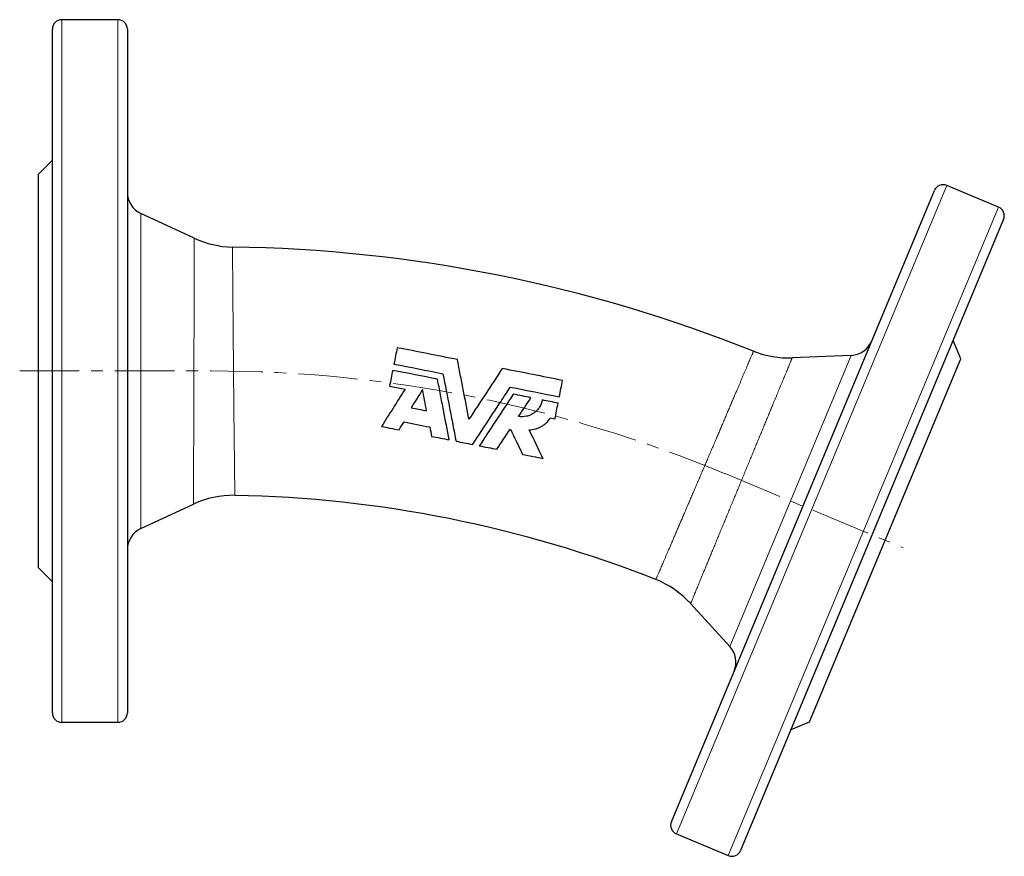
# Model space of a CAD drawing. Header units: millimetres. Extents: x 31 to 472, y 20 to 443.
# Tile 3 of 4: x 34 to 244, y 260 to 439. Entities that reach past the tile are written whole.
import ezdxf

# ---------------------------------------------------------------- set-up
doc = ezdxf.new("R2010")
doc.units = ezdxf.units.MM
doc.linetypes.add('CENTERX2', pattern=[20.32, 12.7, -2.54, 2.54, -2.54])
doc.layers.add('FORMAT', color=7, linetype='Continuous')

msp = doc.modelspace()

# ---------------------------------------------------------------- linework, layer by layer
at = {"color": 7, "linetype": 'Continuous', "lineweight": 25}
for p, q in [((54.99, 438.81), (42.99, 438.81)), ((40.99, 290.81), (40.99, 436.81)), ((56.99, 436.81), (56.99, 363.81)), ((40.99, 408.81), (37.99, 405.81)), ((37.99, 363.81), (37.99, 405.81)), ((173.15, 267.58), (229.3, 402.35)), ((242.99, 398.81), (231.92, 403.43)), ((71.28, 392.15), (59.88, 397.47)), ((244.07, 396.2), (187.92, 261.43)), ((234.92, 366.43), (233.3, 370.35)), ((211.5, 367.14), (198.94, 366.62)), ((202.61, 288.89), (234.92, 366.43)), ((37.99, 321.81), (37.99, 363.81)), ((56.99, 363.81), (56.99, 290.81)), ((112.98, 360.59), (116.29, 359.94)), ((147.28, 353.79), (148.29, 353.59)), ((59.88, 330.16), (71.11, 335.39)), ((37.99, 321.81), (40.99, 318.81)), ((177.26, 314.16), (185.62, 305.01)), ((42.99, 288.81), (54.99, 288.81)), ((198.69, 287.27), (202.61, 288.89)), ((174.22, 264.97), (185.3, 260.35))]:
    msp.add_line(p, q, dxfattribs=at)
at = {"color": 8, "linetype": 'Continuous', "lineweight": 18}
for p, q in [((42.99, 438.81), (42.99, 288.81)), ((54.99, 363.81), (54.99, 438.81)), ((231.92, 403.43), (174.22, 264.97)), ((59.88, 397.47), (59.88, 363.81)), ((185.3, 260.35), (242.99, 398.81)), ((185.62, 305.01), (211.5, 367.14)), ((54.99, 288.81), (54.99, 363.81)), ((59.88, 363.81), (59.88, 330.16))]:
    msp.add_line(p, q, dxfattribs=at)
at = {"color": 7, "linetype": 'Continuous', "lineweight": 25}
for centre, radius, start, end in [((42.99, 436.81), 2, 90, 180), ((54.99, 436.81), 2, 0, 90), ((61.99, 402), 5, 180, 245), ((231.15, 401.58), 2, 67.3801, 157.3801), ((242.22, 396.97), 2, 337.3801, 67.3801), ((79.73, 410.28), 20, 245.0074, 269.1823), ((74.99, 78.81), 311.5, 68.1985, 89.1816), ((211.3, 372.14), 5, 272.3801, 337.3801), ((198.11, 386.6), 20, 248.1979, 272.374), ((79.56, 317.27), 20, 88.9028, 114.9973), ((74.99, 78.81), 258.5, 68.4776, 88.9025), ((61.99, 325.63), 5, 115, 180), ((162.49, 300.68), 20, 42.3845, 68.4772), ((181.92, 301.64), 5, 337.3801, 42.3801), ((42.99, 290.81), 2, 180, 270), ((54.99, 290.81), 2, 270, 0), ((174.99, 266.81), 2, 157.3801, 247.3801), ((186.07, 262.2), 2, 247.3801, 337.3801)]:
    msp.add_arc(centre, radius, start, end, dxfattribs=at)
at = {"color": 8, "linetype": 'Continuous', "lineweight": 18}
for points, knots in [([(71.11, 335.4), (71.11, 335.4), (71.11, 335.39), (71.11, 335.42), (71.11, 335.5), (71.11, 335.62), (71.11, 335.8), (71.11, 336.03), (71.11, 336.31), (71.11, 336.64), (71.12, 337.02), (71.12, 337.45), (71.12, 337.92), (71.12, 338.43), (71.12, 338.98), (71.12, 339.58), (71.13, 340.23), (71.13, 340.94), (71.13, 341.68), (71.13, 342.45), (71.14, 343.26), (71.14, 344.09), (71.14, 344.96), (71.15, 345.87), (71.15, 346.82), (71.15, 347.81), (71.16, 348.83), (71.16, 349.86), (71.16, 350.91), (71.17, 351.98), (71.17, 353.06), (71.17, 354.17), (71.18, 355.31), (71.18, 356.48), (71.18, 357.66), (71.19, 358.84), (71.19, 360.02), (71.2, 361.19), (71.2, 362.37), (71.2, 363.56), (71.21, 364.76), (71.21, 365.97), (71.21, 367.18), (71.22, 368.37), (71.22, 369.54), (71.22, 370.69), (71.23, 371.83), (71.23, 372.96), (71.23, 374.09), (71.23, 375.21), (71.24, 376.31), (71.24, 377.4), (71.24, 378.48), (71.25, 379.53), (71.25, 380.56), (71.25, 381.5), (71.25, 382.35), (71.25, 383.12), (71.26, 383.86), (71.26, 384.58), (71.26, 385.24), (71.26, 385.84), (71.26, 386.39), (71.26, 386.91), (71.26, 387.42), (71.27, 387.91), (71.27, 388.41), (71.27, 388.94), (71.27, 389.46), (71.27, 389.94), (71.27, 390.38), (71.27, 390.77), (71.27, 391.12), (71.27, 391.42), (71.27, 391.67), (71.27, 391.87), (71.27, 392.01), (71.28, 392.11), (71.28, 392.15), (71.28, 392.15), (71.28, 392.15)], [0, 0, 0, 0, 0.001147, 0.01477, 0.028002, 0.041245, 0.054488, 0.067719, 0.081335, 0.094964, 0.108593, 0.12221, 0.135442, 0.148685, 0.161929, 0.175161, 0.188778, 0.202408, 0.216037, 0.229654, 0.242886, 0.256129, 0.269372, 0.282603, 0.296219, 0.309848, 0.323476, 0.337092, 0.350322, 0.363563, 0.376804, 0.390033, 0.403647, 0.417273, 0.4309, 0.444513, 0.45774, 0.470978, 0.484216, 0.497442, 0.511052, 0.524675, 0.538298, 0.551909, 0.565132, 0.578366, 0.591601, 0.604824, 0.618431, 0.63205, 0.645669, 0.659276, 0.673313, 0.687364, 0.701414, 0.715451, 0.727049, 0.738659, 0.750272, 0.761882, 0.77348, 0.783455, 0.793433, 0.803408, 0.813473, 0.82354, 0.833605, 0.846822, 0.860051, 0.87328, 0.886498, 0.900099, 0.913712, 0.927326, 0.940927, 0.954145, 0.967373, 0.980602, 0.99382, 1, 1, 1, 1]), ([(79.44, 390.28), (79.44, 390.28), (79.44, 390.28), (79.44, 390.24), (79.44, 390.16), (79.44, 390.02), (79.45, 389.83), (79.45, 389.61), (79.45, 389.34), (79.45, 389.02), (79.45, 388.66), (79.46, 388.25), (79.46, 387.79), (79.46, 387.29), (79.47, 386.77), (79.47, 386.23), (79.47, 385.68), (79.48, 385.1), (79.48, 384.49), (79.49, 383.81), (79.49, 383.06), (79.5, 382.24), (79.51, 381.38), (79.51, 380.48), (79.52, 379.54), (79.53, 378.55), (79.54, 377.53), (79.55, 376.52), (79.55, 375.51), (79.56, 374.51), (79.57, 373.49), (79.58, 372.45), (79.59, 371.38), (79.6, 370.28), (79.61, 369.18), (79.62, 368.08), (79.63, 366.97), (79.64, 365.88), (79.65, 364.78), (79.66, 363.66), (79.67, 362.54), (79.68, 361.41), (79.69, 360.28), (79.7, 359.17), (79.71, 358.08), (79.72, 357.01), (79.73, 355.95), (79.74, 354.89), (79.75, 353.84), (79.76, 352.8), (79.77, 351.78), (79.78, 350.79), (79.8, 349.83), (79.81, 348.9), (79.82, 348), (79.83, 347.12), (79.84, 346.26), (79.84, 345.43), (79.85, 344.63), (79.86, 343.87), (79.87, 343.15), (79.88, 342.47), (79.89, 341.84), (79.89, 341.23), (79.9, 340.66), (79.91, 340.12), (79.91, 339.63), (79.92, 339.19), (79.92, 338.79), (79.93, 338.45), (79.93, 338.14), (79.94, 337.88), (79.94, 337.66), (79.94, 337.49), (79.94, 337.36), (79.94, 337.29), (79.94, 337.26), (79.94, 337.27), (79.94, 337.27)], [0, 0, 0, 0, 0.0046802, 0.0182863, 0.0319048, 0.0455233, 0.0591294, 0.0723513, 0.0855847, 0.098818, 0.1120399, 0.1256459, 0.1392643, 0.1528827, 0.1664887, 0.1785086, 0.1905415, 0.2025787, 0.2146116, 0.2266316, 0.2406725, 0.254727, 0.2687816, 0.2828225, 0.2973261, 0.3118448, 0.3263634, 0.340867, 0.354093, 0.3673303, 0.3805677, 0.3937937, 0.4074035, 0.4210258, 0.4346481, 0.448258, 0.4614858, 0.4747251, 0.4879644, 0.5011922, 0.514804, 0.5284282, 0.5420524, 0.5556642, 0.5688929, 0.582133, 0.5953732, 0.6086019, 0.6222145, 0.6358397, 0.6494648, 0.6630775, 0.6763054, 0.6895447, 0.702784, 0.7160119, 0.7296239, 0.7432484, 0.7568728, 0.7704848, 0.7837103, 0.7969473, 0.8101843, 0.8234098, 0.8370196, 0.8506418, 0.8642641, 0.8778738, 0.8910966, 0.9043308, 0.9175651, 0.9307878, 0.9443949, 0.9580145, 0.971634, 0.9852411, 0.9984623, 1, 1, 1, 1]), ([(169.83, 319.29), (169.83, 319.29), (169.83, 319.29), (169.85, 319.35), (169.9, 319.45), (169.96, 319.59), (170.04, 319.77), (170.13, 320), (170.25, 320.26), (170.38, 320.57), (170.53, 320.92), (170.7, 321.31), (170.89, 321.74), (171.09, 322.22), (171.31, 322.73), (171.55, 323.27), (171.79, 323.85), (172.05, 324.45), (172.33, 325.1), (172.63, 325.79), (172.94, 326.51), (173.27, 327.27), (173.6, 328.05), (173.94, 328.84), (174.3, 329.66), (174.66, 330.5), (175.03, 331.37), (175.42, 332.28), (175.82, 333.21), (176.23, 334.16), (176.64, 335.12), (177.05, 336.09), (177.47, 337.06), (177.89, 338.04), (178.32, 339.04), (178.75, 340.05), (179.2, 341.09), (179.64, 342.13), (180.08, 343.16), (180.52, 344.18), (180.95, 345.2), (181.38, 346.21), (181.82, 347.22), (182.25, 348.24), (182.69, 349.26), (183.12, 350.27), (183.54, 351.26), (183.95, 352.22), (184.35, 353.17), (184.75, 354.09), (185.14, 355.01), (185.52, 355.91), (185.9, 356.8), (186.27, 357.67), (186.62, 358.48), (186.94, 359.23), (187.23, 359.93), (187.52, 360.6), (187.8, 361.25), (188.08, 361.91), (188.36, 362.58), (188.64, 363.24), (188.91, 363.86), (189.16, 364.45), (189.39, 365), (189.61, 365.52), (189.81, 365.99), (189.99, 366.4), (190.14, 366.75), (190.27, 367.06), (190.38, 367.32), (190.48, 367.55), (190.55, 367.73), (190.62, 367.88), (190.66, 367.97), (190.68, 368.03), (190.68, 368.03), (190.68, 368.03)], [0, 0, 0, 0, 0.009745, 0.023351, 0.036969, 0.050588, 0.064194, 0.077416, 0.09065, 0.103883, 0.117105, 0.130711, 0.14433, 0.157948, 0.171554, 0.184778, 0.198014, 0.211249, 0.224473, 0.238081, 0.251701, 0.265322, 0.27893, 0.292156, 0.305394, 0.318633, 0.331859, 0.34547, 0.359093, 0.372716, 0.386326, 0.399555, 0.412795, 0.426035, 0.439263, 0.452876, 0.466501, 0.480126, 0.493738, 0.506967, 0.520207, 0.533447, 0.546676, 0.560289, 0.573914, 0.587539, 0.601152, 0.61438, 0.627619, 0.640858, 0.654086, 0.667698, 0.681322, 0.694946, 0.708558, 0.720583, 0.732621, 0.744663, 0.756701, 0.768726, 0.782766, 0.796821, 0.810875, 0.824915, 0.839419, 0.853937, 0.868456, 0.882959, 0.896182, 0.909417, 0.922651, 0.935874, 0.949481, 0.963101, 0.976721, 0.990328, 1, 1, 1, 1]), ([(198.94, 366.61), (198.94, 366.61), (198.94, 366.61), (198.91, 366.56), (198.87, 366.46), (198.81, 366.31), (198.73, 366.12), (198.63, 365.88), (198.51, 365.59), (198.38, 365.26), (198.22, 364.87), (198.04, 364.44), (197.84, 363.95), (197.62, 363.42), (197.39, 362.88), (197.16, 362.33), (196.94, 361.79), (196.71, 361.22), (196.46, 360.63), (196.22, 360.04), (195.97, 359.45), (195.74, 358.88), (195.49, 358.28), (195.24, 357.67), (194.97, 357.04), (194.68, 356.32), (194.34, 355.51), (193.97, 354.61), (193.58, 353.68), (193.19, 352.72), (192.78, 351.73), (192.35, 350.71), (191.92, 349.66), (191.49, 348.62), (191.06, 347.56), (190.62, 346.51), (190.18, 345.44), (189.73, 344.36), (189.28, 343.26), (188.81, 342.14), (188.35, 341.02), (187.89, 339.91), (187.44, 338.81), (186.99, 337.72), (186.54, 336.64), (186.09, 335.55), (185.64, 334.46), (185.19, 333.38), (184.75, 332.3), (184.31, 331.25), (183.89, 330.23), (183.48, 329.23), (183.08, 328.25), (182.68, 327.29), (182.29, 326.34), (181.9, 325.4), (181.52, 324.49), (181.17, 323.62), (180.82, 322.79), (180.5, 322), (180.18, 321.24), (179.88, 320.5), (179.59, 319.79), (179.31, 319.12), (179.04, 318.48), (178.8, 317.89), (178.57, 317.34), (178.37, 316.84), (178.18, 316.38), (178, 315.96), (177.85, 315.57), (177.7, 315.23), (177.58, 314.94), (177.48, 314.69), (177.4, 314.49), (177.34, 314.34), (177.29, 314.24), (177.27, 314.17), (177.27, 314.17), (177.27, 314.17)], [0, 0, 0, 0, 0.009618, 0.022836, 0.036065, 0.049295, 0.062513, 0.076115, 0.089729, 0.103343, 0.116945, 0.130981, 0.14503, 0.159079, 0.173115, 0.184712, 0.196321, 0.207933, 0.219542, 0.231139, 0.241118, 0.251099, 0.261079, 0.271147, 0.281219, 0.291288, 0.304512, 0.317747, 0.330982, 0.344206, 0.357814, 0.371434, 0.385054, 0.398662, 0.411888, 0.425126, 0.438364, 0.45159, 0.4652, 0.478823, 0.492445, 0.506055, 0.519283, 0.532522, 0.545762, 0.558989, 0.572601, 0.586226, 0.59985, 0.613462, 0.62669, 0.63993, 0.65317, 0.666399, 0.680012, 0.693637, 0.707262, 0.720875, 0.734104, 0.747344, 0.760584, 0.773813, 0.787427, 0.801052, 0.814678, 0.828291, 0.841521, 0.854762, 0.868003, 0.881232, 0.894846, 0.908473, 0.9221, 0.935714, 0.948944, 0.962186, 0.975428, 0.988659, 1, 1, 1, 1])]:
    msp.add_open_spline(points, degree=3, knots=knots, dxfattribs=at)
at = {"color": 7, "linetype": 'Continuous', "lineweight": 25}
for points in [[(114.6, 368.79), (114.38, 367.64), (114.15, 366.48), (113.91, 365.3)], [(127.47, 366.24), (123.18, 367.09), (118.89, 367.94), (114.6, 368.79)], [(113.65, 363.95), (113.42, 362.84), (113.2, 361.72), (112.98, 360.59)], [(123.21, 362.06), (120.02, 362.69), (116.83, 363.32), (113.65, 363.95)], [(113.91, 365.3), (117.4, 364.61), (120.89, 363.92), (124.38, 363.22)], [(149.92, 361.78), (145.63, 362.64), (141.34, 363.49), (137.05, 364.34)], [(149.22, 358.3), (149.46, 359.47), (149.69, 360.64), (149.92, 361.78)], [(120.02, 359.83), (119.2, 358.53), (118.39, 357.25), (117.58, 355.96)], [(120.89, 355.31), (120.6, 356.81), (120.31, 358.31), (120.02, 359.83)], [(138.75, 360.37), (142.24, 359.68), (145.73, 358.99), (149.22, 358.3)], [(143.16, 358.1), (141.9, 358.35), (140.65, 358.6), (139.39, 358.85)], [(140.51, 354.08), (141.39, 355.42), (142.28, 356.76), (143.16, 358.1)], [(148.96, 356.95), (147.84, 357.17), (146.72, 357.4), (145.59, 357.62)], [(117.58, 355.96), (118.69, 355.75), (119.79, 355.53), (120.89, 355.31)], [(148.29, 353.59), (148.51, 354.71), (148.74, 355.83), (148.96, 356.95)], [(111.27, 351.97), (112.51, 351.73), (113.76, 351.48), (115.01, 351.23)], [(115.01, 351.23), (115.36, 351.8), (115.72, 352.37), (116.08, 352.94)], [(116.08, 352.94), (117.91, 352.58), (119.73, 352.22), (121.56, 351.86)], [(121.56, 351.86), (121.69, 351.18), (121.82, 350.52), (121.95, 349.86)], [(135.9, 347.09), (136.83, 348.5), (137.78, 349.94), (138.76, 351.42)], [(138.76, 351.42), (139.64, 349.59), (140.51, 347.78), (141.37, 346)], [(145.74, 345.14), (144.77, 347.15), (143.78, 349.19), (142.78, 351.26)], [(121.95, 349.86), (123.2, 349.61), (124.46, 349.36), (125.71, 349.11)], [(127.17, 348.82), (128.34, 348.59), (129.51, 348.36), (130.68, 348.12)], [(132.14, 347.83), (133.39, 347.59), (134.65, 347.34), (135.9, 347.09)], [(141.37, 346), (142.83, 345.71), (144.28, 345.43), (145.74, 345.14)]]:
    msp.add_open_spline(points, degree=3, dxfattribs=at)
for points, knots in [([(129.93, 353.52), (129.52, 355.64), (129.1, 357.77), (128.49, 360.95), (128.28, 362.01), (127.87, 364.13), (127.67, 365.19), (127.47, 366.24)], [0, 0, 0, 0, 0.5, 0.5, 0.75, 0.75, 1, 1, 1, 1]), ([(137.05, 364.34), (135.88, 362.56), (134.7, 360.77), (132.92, 358.06), (132.32, 357.15), (131.12, 355.33), (130.52, 354.42), (129.93, 353.52)], [0, 0, 0, 0, 0.5, 0.5, 0.75, 0.75, 1, 1, 1, 1]), ([(125.71, 349.11), (125.31, 351.19), (124.9, 353.31), (124.27, 356.56), (124.06, 357.65), (123.75, 359.3), (123.64, 359.85), (123.43, 360.96), (123.32, 361.51), (123.21, 362.06)], [0, 0, 0, 0, 0.5, 0.5, 0.75, 0.75, 0.875, 0.875, 1, 1, 1, 1]), ([(124.38, 363.22), (124.85, 360.79), (125.32, 358.36), (126.02, 354.75), (126.25, 353.55), (126.72, 351.15), (126.94, 349.98), (127.17, 348.82)], [0, 0, 0, 0, 0.5, 0.5, 0.75, 0.75, 1, 1, 1, 1]), ([(116.29, 359.94), (115.43, 358.58), (114.58, 357.23), (112.91, 354.58), (112.08, 353.27), (111.27, 351.97)], [0, 0, 0, 0, 0.5, 0.5, 1, 1, 1, 1]), ([(130.68, 348.12), (131.98, 350.09), (133.3, 352.1), (134.99, 354.66), (135.33, 355.18), (136.01, 356.21), (136.36, 356.73), (137.39, 358.3), (138.07, 359.34), (138.75, 360.37)], [0, 0, 0, 0, 0.5, 0.5, 0.625, 0.625, 0.75, 0.75, 1, 1, 1, 1]), ([(139.39, 358.85), (138.16, 356.97), (136.93, 355.12), (135.12, 352.36), (134.51, 351.45), (133.61, 350.08), (133.32, 349.62), (132.72, 348.72), (132.43, 348.28), (132.14, 347.83)], [0, 0, 0, 0, 0.5, 0.5, 0.75, 0.75, 0.875, 0.875, 1, 1, 1, 1]), ([(145.59, 357.62), (145.54, 357.34), (145.46, 357.06), (145.24, 356.54), (145.11, 356.28), (144.8, 355.81), (144.62, 355.59), (144.22, 355.18), (144, 354.99), (143.54, 354.66), (143.29, 354.52), (142.77, 354.29), (142.49, 354.2), (141.66, 354.01), (141.08, 353.99), (140.51, 354.08)], [0, 0, 0, 0, 0.125, 0.125, 0.25, 0.25, 0.375, 0.375, 0.5, 0.5, 0.625, 0.625, 0.75, 0.75, 1, 1, 1, 1]), ([(142.78, 351.26), (143.23, 351.27), (143.68, 351.33), (144.33, 351.5), (144.54, 351.58), (144.96, 351.75), (145.16, 351.84), (145.55, 352.06), (145.73, 352.18), (146.1, 352.45), (146.27, 352.59), (146.76, 353.06), (147.04, 353.4), (147.28, 353.79)], [0, 0, 0, 0, 0.25, 0.25, 0.375, 0.375, 0.5, 0.5, 0.625, 0.625, 0.75, 0.75, 1, 1, 1, 1])]:
    msp.add_open_spline(points, degree=3, knots=knots, dxfattribs=at)
at = {"layer": 'FORMAT', "linetype": 'CENTERX2', "lineweight": 18}
for p, q in [((34.01, 363.81), (74.99, 363.81)), ((184.61, 341.89), (222.63, 326.05))]:
    msp.add_line(p, q, dxfattribs=at)
msp.add_arc((74.99, 78.81), 285, 67.3801, 90, dxfattribs=at)

doc.saveas('drawing.dxf')
